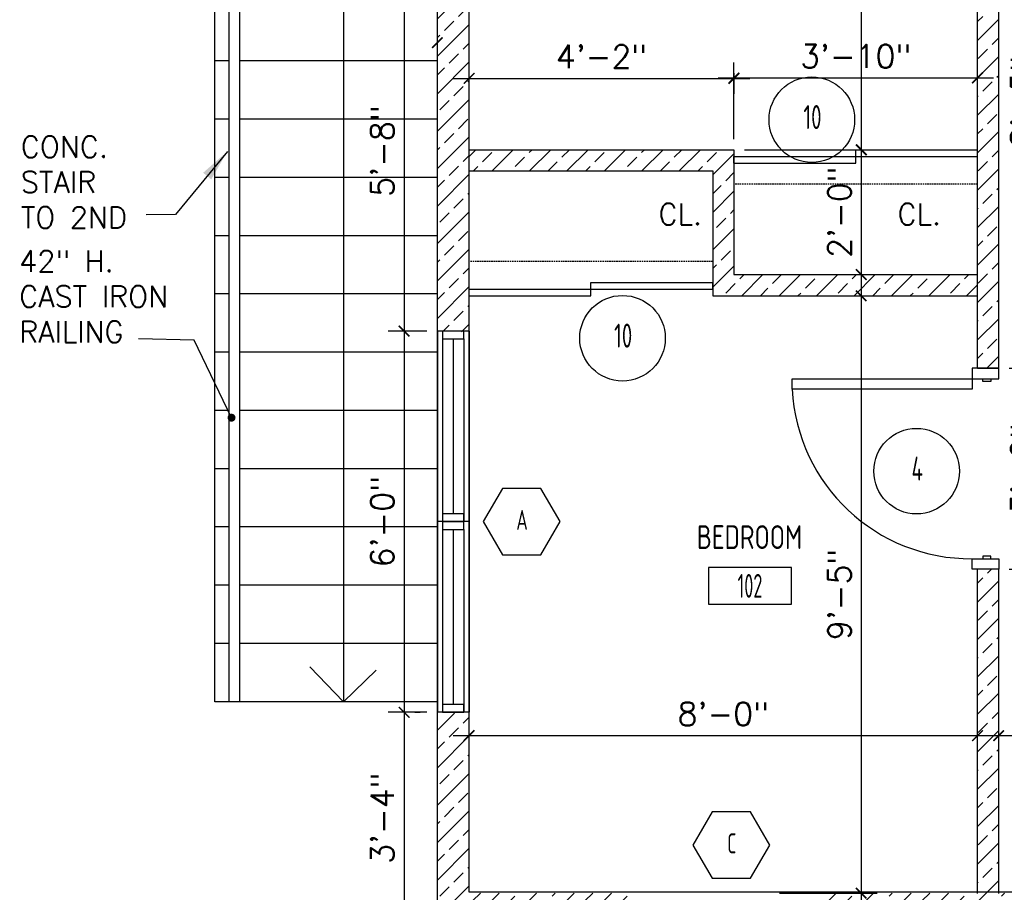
# Model space of a CAD drawing. Header units: inches. Extents: x -3803 to 34213, y -3756 to 4522.
# Tile 22 of 64: x 31805 to 31991, y 2367 to 2531. Entities that reach past the tile are written whole.
import ezdxf
from ezdxf.enums import TextEntityAlignment as Align

# ---------------------------------------------------------------- set-up
doc = ezdxf.new("R2010")
doc.units = ezdxf.units.IN
doc.header["$LTSCALE"] = 0.011
doc.header["$MEASUREMENT"] = 0
doc.header["$PDMODE"] = 1
doc.linetypes.add('DASHED', pattern=[0.75, 0.5, -0.25])
doc.layers.get('0').update_dxf_attribs({"linetype": 'CONTINUOUS'})
doc.layers.get('Defpoints').update_dxf_attribs({"linetype": 'CONTINUOUS'})
for name, color, linetype in [('a-door', 2, 'CONTINUOUS'), ('G-SYMB', 1, 'CONTINUOUS'), ('Hatch-ExisWalls', 123, 'CONTINUOUS'), ('roof', 8, 'DASHED'), ('TEXT', 2, 'CONTINUOUS'), ('Walls', 5, 'CONTINUOUS')]:
    doc.layers.add(name, color=color, linetype=linetype)
doc.layers.add('DIM', color=4, linetype='CONTINUOUS', lineweight=13)
doc.styles.add('MED', font='archstyl.shx', dxfattribs={"width": 0.8, "height": 0.125})
doc.styles.add('ROMANS', font='romans.shx')
doc.styles.add('SMA', font='archstyl.shx', dxfattribs={"width": 0.8, "height": 0.0625})
doc.dimstyles.new('ANGEL', dxfattribs={"dimtxt": 4.375, "dimasz": 2, "dimexe": 3, "dimexo": 2, "dimgap": 1.5, "dimtad": 1, "dimdec": 0, "dimzin": 3, "dimdsep": 46, "dimlunit": 4, "dimtxsty": 'ROMANS', "dimblk": 'ARCHTICK', "dimcen": 0, "dimdle": 3, "dimclrd": 4, "dimclre": 4, "dimclrt": 2, "dimadec": 0, "dimazin": 0, "dimtfac": 1, "dimtdec": 0, "dimtmove": 1, "dimatfit": 3, "dimfxl": 1, "dimfrac": 2, "dimtolj": 1, "dimtzin": 0, "dimarcsym": 0})
doc.dimstyles.new('Copy of STANDARD', dxfattribs={"dimtxt": 8, "dimasz": 3, "dimexe": 3, "dimexo": 3, "dimgap": 3, "dimtad": 1, "dimrnd": 1, "dimzin": 3, "dimdsep": 46, "dimlunit": 4, "dimtxsty": 'Standard', "dimblk": 'ARCHTICK', "dimcen": 3, "dimdle": 3, "dimadec": 0, "dimazin": 0, "dimtfac": 1, "dimtix": 1, "dimtofl": 0, "dimtmove": 1, "dimatfit": 3, "dimfxl": 3, "dimtolj": 1, "dimtzin": 0, "dimlwd": -1, "dimlwe": -1, "dimarcsym": 0})
pattern_1 = [(45, (-29330.283, -2560.0866), (-3.5355339, 3.5355339), []), (45, (-29326.7474, -2560.0866), (-3.5355339, 3.5355339), [2.5, -1.25])]

# ---------------------------------------------------------------- blocks, each defined once
blk = doc.blocks.new('_ArchTick')
at = {"color": 0, "linetype": 'ByBlock', "const_width": 0.15}
blk.add_lwpolyline([(-0.5, -0.5), (0.5, 0.5)], dxfattribs=at)
blk = doc.blocks.new('AINC-WINID')
at = {"layer": 'G-SYMB', "linetype": 'Continuous'}
blk.add_lwpolyline([(0.2577, 20.2671), (0.1675, 20.4234), (-0.0129, 20.4234), (-0.1031, 20.2671), (-0.0129, 20.1109), (0.1675, 20.1109)], close=True, dxfattribs=at)
at = {"layer": 'G-SYMB', "color": 4, "linetype": 'Continuous', "style": 'SMA', "width": 0.75}
blk.add_attdef('WNUM', text='', height=0.0938, dxfattribs=at).set_placement((0.0793, 20.2753), align=Align.MIDDLE)
blk = doc.blocks.new('AINC-DOORID')
at = {"layer": 'G-SYMB'}
blk.add_circle((0, 0), 0.1673, dxfattribs=at)
at = {"layer": 'G-SYMB', "color": 4, "linetype": 'Continuous', "style": 'SMA', "width": 0.75}
blk.add_attdef('DNUM', text='', height=0.0938, dxfattribs=at).set_placement((0.0025, 0.0102), align=Align.MIDDLE)
blk = doc.blocks.new('AINC-ROOMID')
at = {"layer": 'G-SYMB'}
blk.add_lwpolyline([(-0.2473, -0.3519), (0.2533, -0.3519), (0.2533, -0.1607), (-0.2473, -0.1607)], close=True, dxfattribs=at)
at = {"layer": 'G-SYMB', "color": 4, "linetype": 'Continuous', "style": 'MED', "oblique": -180, "text_generation_flag": 6}
for tag, p in [('%%UROOM-ID', (0, 0.2093)), ('%%USPAN', (0, 0))]:
    blk.add_attdef(tag, text='', height=0.125, rotation=180, dxfattribs=at).set_placement(p, align=Align.MIDDLE)
at = {"layer": 'G-SYMB', "color": 4, "linetype": 'Continuous', "style": 'MED', "text_generation_flag": 6, "width": 0.75}
blk.add_attdef('R-NUM', text='', height=0.125, rotation=180, dxfattribs=at).set_placement((0.003, -0.2563), align=Align.MIDDLE)
blk = doc.blocks.new('32inch clear swing door')
at = {"layer": 'a-door', "color": 2, "linetype": 'Continuous', "lineweight": -3}
for p, q in [((-2.5, -36), (-2.5, -38)), ((2.5, -36), (-2.5, -36)), ((-1, -36), (-1, -35.5)), ((-1, -35.5), (0.5, -35.5)), ((0.5, -36), (-1, -36)), ((0.5, -35.5), (0.5, -36)), ((2.5, -38), (2.5, -36)), ((-2.5, -38), (2.5, -38))]:
    blk.add_line(p, q, dxfattribs=at)
for points in [[(-2.5, -2), (-2.5, 0), (2.5, 0), (2.5, -2)], [(-1, -2), (-1, -2.5), (0.5, -2.5), (0.5, -2)], [(2.5, -2), (2.5, -4), (36.5, -4), (36.5, -2)]]:
    blk.add_lwpolyline(points, close=True, dxfattribs=at)
at = {"layer": 'a-door', "color": 2, "linetype": 'Continuous', "lineweight": -3, "extrusion": (0, 0, -1)}
blk.add_arc((-2.79, -2.24), 33.76, 182.9866, 270.4848, dxfattribs=at)
blk = doc.blocks.new('*D357')
at = {"layer": 'Defpoints', "color": 0, "transparency": 16777216}
for p in [(-89.28, -28.24), (-185.28, -40.89), (-89.28, -58.34)]:
    blk.add_point(p, dxfattribs=at)
at = {"layer": 'DIM', "color": 4, "lineweight": -2, "transparency": 16777216}
for p, q in [((-185.28, -38.89), (-185.28, -25.24)), ((-89.28, -56.34), (-89.28, -25.24)), ((-188.28, -28.24), (-86.28, -28.24))]:
    blk.add_line(p, q, dxfattribs=at)
at = {"layer": 'DIM', "color": 4, "lineweight": -2, "transparency": 16777216, "xscale": 2, "yscale": 2, "zscale": 2, "rotation": 180}
blk.add_blockref('_ArchTick', (-185.28, -28.24), dxfattribs=at)
at = {"layer": 'DIM', "color": 4, "lineweight": -2, "transparency": 16777216, "xscale": 2, "yscale": 2, "zscale": 2}
blk.add_blockref('_ArchTick', (-89.28, -28.24), dxfattribs=at)
at = {"layer": 'DIM', "color": 2, "transparency": 16777216, "insert": (-137.28, -24.14), "char_height": 4.375, "attachment_point": 5, "style": 'ROMANS'}
blk.add_mtext('\\A1;8\'-0"', dxfattribs=at)
blk = doc.blocks.new('*D366')
at = {"color": 4, "lineweight": -2, "ltscale": 10, "transparency": 16777216}
for p, q in [((-76.67, 44.17), (-76.67, 0.17)), ((-83.28, 41.17), (-73.67, 41.17)), ((-83.28, 3.17), (-73.67, 3.17))]:
    blk.add_line(p, q, dxfattribs=at)
at = {"layer": 'Defpoints', "color": 0, "ltscale": 10, "transparency": 16777216}
for p in [(-85.28, 41.17), (-85.28, 3.17), (-76.67, 3.17)]:
    blk.add_point(p, dxfattribs=at)
at = {"color": 4, "lineweight": -2, "ltscale": 10, "transparency": 16777216, "xscale": 2, "yscale": 2, "zscale": 2}
for p, rotation in [((-76.67, 41.17), 90), ((-76.67, 3.17), 270)]:
    blk.add_blockref('_ArchTick', p, dxfattribs=dict(at, rotation=rotation))
at = {"color": 2, "ltscale": 10, "transparency": 16777216, "insert": (-80.78, 22.17), "char_height": 4.375, "attachment_point": 5, "rotation": 90, "style": 'ROMANS'}
blk.add_mtext('\\A1;3\'-2"', dxfattribs=at)
blk = doc.blocks.new('*D369')
at = {"layer": 'Defpoints', "color": 0, "ltscale": 10, "transparency": 16777216}
for p in [(-85.28, 141.81), (-76.67, 141.81), (-76.14, 41.17)]:
    blk.add_point(p, dxfattribs=at)
at = {"layer": 'DIM', "color": 4, "lineweight": -2, "ltscale": 10, "transparency": 16777216}
for p, q in [((-76.67, 38.17), (-76.67, 144.81)), ((-83.28, 141.81), (-73.67, 141.81)), ((-78.14, 41.17), (-79.67, 41.17))]:
    blk.add_line(p, q, dxfattribs=at)
at = {"layer": 'DIM', "color": 4, "lineweight": -2, "ltscale": 10, "transparency": 16777216, "xscale": 2, "yscale": 2, "zscale": 2}
for p, rotation in [((-76.67, 141.81), 90), ((-76.67, 41.17), 270)]:
    blk.add_blockref('_ArchTick', p, dxfattribs=dict(at, rotation=rotation))
at = {"layer": 'DIM', "color": 2, "ltscale": 10, "transparency": 16777216, "insert": (-80.78, 91.49), "char_height": 4.375, "attachment_point": 5, "rotation": 90, "style": 'ROMANS'}
blk.add_mtext('\\A1;8\'-5"', dxfattribs=at)
blk = doc.blocks.new('*D372')
at = {"layer": 'Defpoints', "color": 0, "transparency": 16777216}
for p in [(-49.28, -28.24), (-85.28, -40.89), (-49.28, -57.83)]:
    blk.add_point(p, dxfattribs=at)
at = {"layer": 'DIM', "color": 4, "lineweight": -2, "transparency": 16777216}
for p, q in [((-85.28, -38.89), (-85.28, -25.24)), ((-49.28, -55.83), (-49.28, -25.24)), ((-88.28, -28.24), (-46.28, -28.24))]:
    blk.add_line(p, q, dxfattribs=at)
at = {"layer": 'DIM', "color": 4, "lineweight": -2, "transparency": 16777216, "xscale": 2, "yscale": 2, "zscale": 2, "rotation": 180}
blk.add_blockref('_ArchTick', (-85.28, -28.24), dxfattribs=at)
at = {"layer": 'DIM', "color": 4, "lineweight": -2, "transparency": 16777216, "xscale": 2, "yscale": 2, "zscale": 2}
blk.add_blockref('_ArchTick', (-49.28, -28.24), dxfattribs=at)
at = {"layer": 'DIM', "color": 2, "transparency": 16777216, "insert": (-67.28, -24.14), "char_height": 4.375, "attachment_point": 5, "style": 'ROMANS'}
blk.add_mtext('\\A1;3\'-0"', dxfattribs=at)
blk = doc.blocks.new('*D349')
at = {"layer": 'Defpoints', "color": 0, "transparency": 16777216}
for p in [(-128.65, 54.83), (-128.65, -57.98), (-111.24, -57.98)]:
    blk.add_point(p, dxfattribs=at)
at = {"layer": 'DIM', "color": 4, "lineweight": -2, "transparency": 16777216}
for p, q in [((-111.24, 57.83), (-111.24, -60.98)), ((-126.65, 54.83), (-108.24, 54.83)), ((-126.65, -57.98), (-108.24, -57.98))]:
    blk.add_line(p, q, dxfattribs=at)
at = {"layer": 'DIM', "color": 4, "lineweight": -2, "transparency": 16777216, "xscale": 2, "yscale": 2, "zscale": 2}
for p, rotation in [((-111.24, 54.83), 90), ((-111.24, -57.98), 270)]:
    blk.add_blockref('_ArchTick', p, dxfattribs=dict(at, rotation=rotation))
at = {"layer": 'DIM', "color": 2, "transparency": 16777216, "insert": (-115.34, -1.58), "char_height": 4.375, "attachment_point": 5, "rotation": 90, "style": 'ROMANS'}
blk.add_mtext('\\A1;9\'-5"', dxfattribs=at)
blk = doc.blocks.new('*D350')
at = {"layer": 'Defpoints', "color": 0, "transparency": 16777216}
for p in [(-135.28, 82.4), (-128.65, 58.83), (-111.24, 58.83)]:
    blk.add_point(p, dxfattribs=at)
at = {"layer": 'DIM', "color": 4, "lineweight": -2, "transparency": 16777216}
for p, q in [((-111.24, 85.4), (-111.24, 55.83)), ((-133.28, 82.4), (-108.24, 82.4)), ((-126.65, 58.83), (-108.24, 58.83))]:
    blk.add_line(p, q, dxfattribs=at)
at = {"layer": 'DIM', "color": 4, "lineweight": -2, "transparency": 16777216, "xscale": 2, "yscale": 2, "zscale": 2}
for p, rotation in [((-111.24, 82.4), 90), ((-111.24, 58.83), 270)]:
    blk.add_blockref('_ArchTick', p, dxfattribs=dict(at, rotation=rotation))
at = {"layer": 'DIM', "color": 2, "transparency": 16777216, "insert": (-115.34, 70.61), "char_height": 4.375, "attachment_point": 5, "rotation": 90, "style": 'ROMANS'}
blk.add_mtext('\\A1;2\'-0"', dxfattribs=at)
blk = doc.blocks.new('*D351')
at = {"layer": 'Defpoints', "color": 0, "ltscale": 10, "transparency": 16777216}
for p in [(-135.28, 182.02), (-111.21, 182.02), (-135.28, 82.4)]:
    blk.add_point(p, dxfattribs=at)
at = {"layer": 'DIM', "color": 4, "lineweight": -2, "ltscale": 10, "transparency": 16777216}
for p, q in [((-111.21, 79.4), (-111.21, 185.02)), ((-133.28, 182.02), (-108.21, 182.02)), ((-133.28, 82.4), (-108.21, 82.4))]:
    blk.add_line(p, q, dxfattribs=at)
at = {"layer": 'DIM', "color": 4, "lineweight": -2, "ltscale": 10, "transparency": 16777216, "xscale": 2, "yscale": 2, "zscale": 2}
for p, rotation in [((-111.21, 182.02), 90), ((-111.21, 82.4), 270)]:
    blk.add_blockref('_ArchTick', p, dxfattribs=dict(at, rotation=rotation))
at = {"layer": 'DIM', "color": 2, "ltscale": 10, "transparency": 16777216, "insert": (-115.31, 132.21), "char_height": 4.375, "attachment_point": 5, "rotation": 90, "style": 'ROMANS'}
blk.add_mtext('\\A1;8\'-4"', dxfattribs=at)
blk = doc.blocks.new('*D353')
at = {"layer": 'Defpoints', "color": 0, "ltscale": 10, "transparency": 16777216}
for p in [(-135.28, 95.89), (-185.28, 82.4), (-135.28, 82.4)]:
    blk.add_point(p, dxfattribs=at)
at = {"layer": 'DIM', "color": 4, "lineweight": -2, "ltscale": 10, "transparency": 16777216}
for p, q in [((-185.28, 84.4), (-185.28, 98.89)), ((-135.28, 84.4), (-135.28, 98.89)), ((-188.28, 95.89), (-132.28, 95.89))]:
    blk.add_line(p, q, dxfattribs=at)
at = {"layer": 'DIM', "color": 4, "lineweight": -2, "ltscale": 10, "transparency": 16777216, "xscale": 2, "yscale": 2, "zscale": 2, "rotation": 180}
blk.add_blockref('_ArchTick', (-185.28, 95.89), dxfattribs=at)
at = {"layer": 'DIM', "color": 4, "lineweight": -2, "ltscale": 10, "transparency": 16777216, "xscale": 2, "yscale": 2, "zscale": 2}
blk.add_blockref('_ArchTick', (-135.28, 95.89), dxfattribs=at)
at = {"layer": 'DIM', "color": 2, "ltscale": 10, "transparency": 16777216, "insert": (-160.28, 100), "char_height": 4.375, "attachment_point": 5, "style": 'ROMANS'}
blk.add_mtext('\\A1;4\'-2"', dxfattribs=at)
blk = doc.blocks.new('*D382')
at = {"layer": 'Defpoints', "color": 0, "ltscale": 10, "transparency": 16777216}
for p in [(-135.28, 98.89), (-89.28, 95.97), (-89.28, 84.59)]:
    blk.add_point(p, dxfattribs=at)
at = {"layer": 'DIM', "color": 4, "lineweight": -2, "ltscale": 10, "transparency": 16777216}
for p, q in [((-89.28, 86.59), (-89.28, 98.97)), ((-135.28, 96.89), (-135.28, 92.97)), ((-138.28, 95.97), (-86.28, 95.97))]:
    blk.add_line(p, q, dxfattribs=at)
at = {"layer": 'DIM', "color": 4, "lineweight": -2, "ltscale": 10, "transparency": 16777216, "xscale": 2, "yscale": 2, "zscale": 2, "rotation": 180}
blk.add_blockref('_ArchTick', (-135.28, 95.97), dxfattribs=at)
at = {"layer": 'DIM', "color": 4, "lineweight": -2, "ltscale": 10, "transparency": 16777216, "xscale": 2, "yscale": 2, "zscale": 2}
blk.add_blockref('_ArchTick', (-89.28, 95.97), dxfattribs=at)
at = {"layer": 'DIM', "color": 2, "ltscale": 10, "transparency": 16777216, "insert": (-112.28, 100.07), "char_height": 4.375, "attachment_point": 5, "style": 'ROMANS'}
blk.add_mtext('\\A1;3\'-10"', dxfattribs=at)
blk = doc.blocks.new('*D316')
at = {"layer": 'Defpoints', "color": 0, "ltscale": 10, "transparency": 16777216}
for p in [(31884.37, 2540.54), (31878.09, 2472.54), (31884.37, 2472.54)]:
    blk.add_point(p, dxfattribs=at)
at = {"layer": 'DIM', "color": 4, "lineweight": -2, "ltscale": 10, "transparency": 16777216}
for p, q in [((31878.09, 2543.54), (31878.09, 2469.54)), ((31882.37, 2540.54), (31875.09, 2540.54)), ((31882.37, 2472.54), (31875.09, 2472.54))]:
    blk.add_line(p, q, dxfattribs=at)
at = {"layer": 'DIM', "color": 4, "lineweight": -2, "ltscale": 10, "transparency": 16777216, "xscale": 2, "yscale": 2, "zscale": 2}
for p, rotation in [((31878.09, 2540.54), 90), ((31878.09, 2472.54), 270)]:
    blk.add_blockref('_ArchTick', p, dxfattribs=dict(at, rotation=rotation))
at = {"layer": 'DIM', "color": 2, "ltscale": 10, "transparency": 16777216, "insert": (31873.98, 2506.54), "char_height": 4.375, "attachment_point": 5, "rotation": 90, "style": 'ROMANS'}
blk.add_mtext('\\A1;5\'-8"', dxfattribs=at)
blk = doc.blocks.new('*D315')
at = {"layer": 'Defpoints', "color": 0, "ltscale": 10, "transparency": 16777216}
for p in [(31884.37, 2472.54), (31878.09, 2400.54), (31878.09, 2400.54)]:
    blk.add_point(p, dxfattribs=at)
at = {"layer": 'DIM', "color": 4, "lineweight": -2, "ltscale": 10, "transparency": 16777216}
for p, q in [((31878.09, 2475.54), (31878.09, 2397.54)), ((31882.37, 2472.54), (31875.09, 2472.54)), ((31880.09, 2400.54), (31881.09, 2400.54))]:
    blk.add_line(p, q, dxfattribs=at)
at = {"layer": 'DIM', "color": 4, "lineweight": -2, "ltscale": 10, "transparency": 16777216, "xscale": 2, "yscale": 2, "zscale": 2}
for p, rotation in [((31878.09, 2472.54), 90), ((31878.09, 2400.54), 270)]:
    blk.add_blockref('_ArchTick', p, dxfattribs=dict(at, rotation=rotation))
at = {"layer": 'DIM', "color": 2, "ltscale": 10, "transparency": 16777216, "insert": (31873.98, 2436.54), "char_height": 4.375, "attachment_point": 5, "rotation": 90, "style": 'ROMANS'}
blk.add_mtext('\\A1;6\'-0"', dxfattribs=at)
blk = doc.blocks.new('*D317')
at = {"layer": 'Defpoints', "color": 0, "ltscale": 10, "transparency": 16777216}
for p in [(31884.37, 2400.54), (31878.09, 2360.54), (31884.37, 2360.54)]:
    blk.add_point(p, dxfattribs=at)
at = {"layer": 'DIM', "color": 4, "lineweight": -2, "ltscale": 10, "transparency": 16777216}
for p, q in [((31878.09, 2403.54), (31878.09, 2357.54)), ((31882.37, 2400.54), (31875.09, 2400.54)), ((31882.37, 2360.54), (31875.09, 2360.54))]:
    blk.add_line(p, q, dxfattribs=at)
at = {"layer": 'DIM', "color": 4, "lineweight": -2, "ltscale": 10, "transparency": 16777216, "xscale": 2, "yscale": 2, "zscale": 2}
for p, rotation in [((31878.09, 2400.54), 90), ((31878.09, 2360.54), 270)]:
    blk.add_blockref('_ArchTick', p, dxfattribs=dict(at, rotation=rotation))
at = {"layer": 'DIM', "color": 2, "ltscale": 10, "transparency": 16777216, "insert": (31873.98, 2380.54), "char_height": 4.375, "attachment_point": 5, "rotation": 90, "style": 'ROMANS'}
blk.add_mtext('\\A1;3\'-4"', dxfattribs=at)
blk = doc.blocks.new('INTERIOR FLOOR PLAN  PROT 4 LVL 2')
at = {"layer": 'Hatch-ExisWalls'}
h = blk.add_hatch(dxfattribs=at)
h.set_pattern_fill('ANSI33', color=4, scale=20)
h.set_pattern_definition(pattern_1)
h.paths.add_polyline_path([(-85.28, 141.81), (-89.28, 141.81), (-89.28, 41.17), (-85.28, 41.17)])
h.paths.add_polyline_path([(-185.28, -23.98), (-191.28, -23.98), (-191.28, -63.98), (-155.33, -63.98), (-155.34, -57.98), (-185.28, -57.98)])
h.paths.add_polyline_path([(-185.28, 116.02), (-191.28, 116.02), (-191.28, 48.02), (-185.28, 48.02)])
edge = h.paths.add_edge_path()
edge.add_line((18.37, 49.18), (16.72, 49.18))
edge.add_line((16.72, 49.18), (16.72, -2.13))
edge.add_arc((17.78, -3.22), 1.52, 134.4744, 225.5256)
edge.add_arc((17.52, -5.39), 1.35, 126.4007, 233.5993)
edge.add_line((16.72, -6.47), (16.72, -57.98))
edge.add_line((16.72, -57.98), (22.72, -57.83))
edge.add_line((22.72, -57.83), (22.72, 49.18))
edge.add_line((22.72, 49.18), (22.72, 49.18))
edge.add_line((22.72, 49.18), (18.37, 49.18))
h = blk.add_hatch(dxfattribs=at)
h.set_pattern_fill('ANSI33', color=4, scale=20)
h.set_pattern_definition([(45, (-32027.817, -2425.834), (-3.5355339, 3.5355339), []), (45, (-32024.2813, -2425.834), (-3.5355339, 3.5355339), [2.5, -1.25])])
edge = h.paths.add_edge_path()
edge.add_line((-185.28, 82.4), (-135.28, 82.4))
edge.add_line((-135.28, 82.4), (-135.28, 58.83))
edge.add_line((-135.28, 58.83), (-89.28, 58.83))
edge.add_line((-89.28, 58.83), (-89.28, 54.83))
edge.add_line((-89.28, 54.83), (-139.28, 54.83))
edge.add_line((-139.28, 54.83), (-139.28, 78.4))
edge.add_line((-139.28, 78.4), (-185.28, 78.4))
edge.add_line((-185.28, 78.4), (-185.28, 82.4))
h = blk.add_hatch(dxfattribs=at)
h.set_pattern_fill('ANSI33', color=4, scale=20)
h.set_pattern_definition(pattern_1)
h.paths.add_polyline_path([(-85.28, 3.17), (-89.28, 3.17), (-89.28, -57.98), (-85.28, -57.98)])
h.paths.add_polyline_path([(-85.28, -57.98), (-89.28, -57.98), (-119.28, -57.98), (-119.28, -63.98), (-85.28, -63.98)])
h.paths.add_polyline_path([(-68.84, -57.98), (-85.28, -57.98), (-85.28, -63.98), (-68.84, -63.98)])
h.paths.add_polyline_path([(-49.28, -57.98), (-68.84, -57.98), (-68.84, -63.98), (-49.28, -63.98)])
h.paths.add_polyline_path([(-21.28, -57.98), (-43.43, -57.98), (-49.28, -57.98), (-49.28, -63.98), (-21.28, -63.98)])
h.paths.add_polyline_path([(-45.28, -25.33), (-49.28, -25.41), (-49.28, -57.98), (-45.28, -57.98)])
h.paths.add_polyline_path([(36.72, -57.98), (14.72, -57.98), (14.72, -63.98), (36.72, -63.98)])
h.paths.add_polyline_path([(72.72, -57.98), (66.72, -57.98), (36.72, -57.98), (36.72, -63.98), (72.72, -63.98)])
h.paths.add_polyline_path([(-155.28, -63.98), (-155.28, -57.98), (-155.34, -57.98), (-155.33, -63.98)])
at = {"color": 2, "ltscale": 10}
for p, q in [((-230.58, -21.83), (-230.58, 227.18)), ((-228.58, -21.83), (-228.58, 225.18))]:
    blk.add_line(p, q, dxfattribs=at)
at = {"layer": 'a-door', "color": 3}
for p, q in [((-233.28, 87.13), (-233.28, 230.17)), ((-230.58, 99.17), (-233.28, 99.17)), ((-191.28, 99.17), (-228.58, 99.17)), ((-230.58, 88.17), (-233.28, 88.17)), ((-191.28, 88.17), (-228.58, 88.17)), ((-233.28, -21.83), (-233.28, 87.13)), ((-230.58, 77.17), (-233.28, 77.17)), ((-191.28, 77.17), (-228.58, 77.17)), ((-230.58, 66.17), (-233.28, 66.17)), ((-191.28, 66.17), (-228.58, 66.17)), ((-230.58, 55.17), (-233.28, 55.17)), ((-191.28, 55.17), (-228.58, 55.17)), ((-230.58, 44.17), (-233.28, 44.17)), ((-191.28, 44.17), (-228.58, 44.17)), ((-230.58, 33.17), (-233.28, 33.17)), ((-191.28, 33.17), (-228.58, 33.17)), ((-230.58, 22.17), (-233.28, 22.17)), ((-191.28, 22.17), (-228.58, 22.17)), ((-230.58, 11.17), (-233.28, 11.17)), ((-191.28, 11.17), (-228.58, 11.17)), ((-230.58, 0.17), (-233.28, 0.17)), ((-191.28, 0.17), (-228.58, 0.17)), ((-230.58, -10.83), (-233.28, -10.83)), ((-191.28, -10.83), (-228.58, -10.83)), ((-191.28, -21.83), (-233.28, -21.83))]:
    blk.add_line(p, q, dxfattribs=at)
at = {"layer": 'a-door'}
for p, q in [((-209.01, 187.17), (-209.01, -21.83)), ((-191.28, 48.17), (-191.28, 12.17)), ((-190.28, 46.67), (-190.28, 12.17)), ((-188.28, 46.67), (-188.28, 13.67)), ((-186.28, 46.67), (-186.28, 12.17)), ((-185.28, 48.17), (-185.28, 12.17)), ((-191.28, 12.17), (-191.28, -23.83)), ((-185.28, 12.17), (-185.28, -23.83)), ((-190.28, 10.67), (-190.28, -23.83)), ((-188.28, 10.67), (-188.28, -22.33)), ((-186.28, 10.67), (-186.28, -23.83)), ((-209.01, -21.83), (-215.36, -15.26)), ((-209.01, -21.83), (-202.85, -15.86))]:
    blk.add_line(p, q, dxfattribs=at)
at = {"layer": 'a-door', "color": 2, "linetype": 'Continuous', "lineweight": -3}
for p, q in [((-112.28, 82.4), (-89.28, 82.4)), ((-112.28, 79.9), (-112.28, 82.4)), ((-89.28, 81.15), (-89.28, 82.4)), ((-135.28, 81.15), (-89.28, 81.15)), ((-135.28, 79.9), (-135.28, 81.15)), ((-135.28, 79.9), (-112.28, 79.9)), ((-185.28, 56.08), (-139.28, 56.08)), ((-162.28, 57.33), (-139.28, 57.33)), ((-162.28, 54.83), (-162.28, 57.33)), ((-139.28, 56.08), (-139.28, 57.33)), ((-185.28, 54.83), (-162.28, 54.83))]:
    blk.add_line(p, q, dxfattribs=at)
at = {"layer": 'a-door'}
for points in [[(-190.28, 48.17), (-190.28, 46.67), (-186.28, 46.67), (-186.28, 48.17)], [(-190.28, 13.67), (-190.28, 12.17), (-186.28, 12.17), (-186.28, 13.67)], [(-190.28, 12.17), (-190.28, 10.67), (-186.28, 10.67), (-186.28, 12.17)], [(-190.28, -22.33), (-190.28, -23.83), (-186.28, -23.83), (-186.28, -22.33)]]:
    blk.add_lwpolyline(points, close=True, dxfattribs=at)
at = {"layer": 'roof', "ltscale": 53}
for p, q in [((-89.28, 75.9), (-135.28, 75.9)), ((-139.28, 61.32), (-185.28, 61.32))]:
    blk.add_line(p, q, dxfattribs=at)
at = {"layer": 'Walls'}
for p, q in [((-191.28, -63.83), (-191.28, 188.17)), ((-185.28, -57.83), (-185.28, 182.17)), ((-89.28, 53.02), (-89.28, 141.81)), ((-85.28, 53.02), (-85.28, 141.81)), ((-185.28, 82.4), (-135.28, 82.4)), ((-135.28, 82.4), (-135.28, 58.83)), ((-89.28, 41.17), (-89.28, 80.17)), ((-85.28, 41.17), (-85.28, 80.17)), ((-185.28, 78.4), (-139.28, 78.4)), ((-139.28, 78.4), (-139.28, 54.83)), ((-135.28, 58.83), (-89.28, 58.83)), ((-139.28, 54.83), (-89.28, 54.83)), ((-185.28, 48.17), (-191.28, 48.17)), ((-89.28, 41.17), (-85.28, 41.17)), ((-89.28, 41.17), (-85.28, 41.17)), ((-185.28, 12.17), (-191.28, 12.17)), ((-185.28, 12.17), (-191.28, 12.17)), ((-89.28, -58.03), (-89.28, 3.17)), ((-85.28, 3.17), (-89.28, 3.17)), ((-85.28, -1.83), (-85.28, 3.17)), ((-85.28, -58.03), (-85.28, -1.83)), ((-185.28, -23.83), (-191.28, -23.83)), ((102.72, -57.83), (-185.28, -57.83))]:
    blk.add_line(p, q, dxfattribs=at)
at = {"color": 4, "ltscale": 10, "xscale": 2, "yscale": 2, "zscale": 2}
blk.add_blockref('_ArchTick', (-191.28, 102.61), dxfattribs=at)
for name, p, xscale, yscale, zscale, values in [('AINC-DOORID', (-120.56, 88.08), 48.29248555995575, 48.29248555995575, 48.29248555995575, {'DNUM': '10'}), ('AINC-DOORID', (-156.31, 46.81), 48.29248555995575, 48.29248555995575, 48.29248555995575, {'DNUM': '10'}), ('AINC-DOORID', (-100.78, 21.71), 48.29248555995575, 48.29248555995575, 48.29248555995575, {'DNUM': '4'}), ('AINC-WINID', (-178.48, -803.05), 40.22379667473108, 40.22379667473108, 40.22379667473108, {'WNUM': 'A'}), ('AINC-WINID', (-138.87, -864.12), 40.22379667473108, 40.22379667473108, 40.22379667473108, {'WNUM': 'C'})]:
    blk.add_blockref(name, p, dxfattribs=dict(xscale=xscale, yscale=yscale, zscale=zscale)).add_auto_attribs(values)
at = {"xscale": -1}
blk.add_blockref('32inch clear swing door', (-87.78, 41.17), dxfattribs=at)
ref = blk.add_blockref('AINC-ROOMID', (-132.33, 9.26), dxfattribs=dict(xscale=31.40809428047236, yscale=35.94597718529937, zscale=31.40809428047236))
ref.add_attrib('%%USPAN', 'BEDROOM', dxfattribs={"layer": 'G-SYMB', "color": 4, "linetype": 'Continuous', "height": 4.493, "rotation": 180, "style": 'MED', "text_generation_flag": 6, "width": 0.873758}).set_placement((-132.33, 9.26), align=Align.MIDDLE)
ref.add_attrib('R-NUM', '102', dxfattribs={"layer": 'G-SYMB', "color": 4, "linetype": 'Continuous', "height": 4.493, "rotation": 180, "style": 'MED', "text_generation_flag": 6, "width": 0.655319}).set_placement((-132.24, 0.05), align=Align.MIDDLE)
at = {"layer": 'TEXT', "color": 2, "char_height": 4.0007, "width": 137.2543, "attachment_point": 1}
for s, insert in [('{\\Fromans|c0;CONC.\\PSTAIR\\PTO 2ND}', (-269.95, 84.96)), ('{\\Fromans|c0;CL.}', (-149.53, 72.25)), ('{\\Fromans|c0;CL.}', (-104.4, 72.25)), ('{\\Fromans|c0;42" H.\\PCAST IRON\\PRAILING}', (-270.26, 63.35))]:
    blk.add_mtext(s, dxfattribs=dict(at, insert=insert))
at = {"ltscale": 10}
dim = blk.add_linear_dim(base=(-76.67, 3.17), p1=(-85.28, 41.17), p2=(-85.28, 3.17), angle=90, dimstyle='ANGEL', dxfattribs=at)
dim.commit()
dim.dimension.update_dxf_attribs({"geometry": '*D366', "text_midpoint": (-80.78, 22.17)})
at = {"layer": 'DIM', "ltscale": 10}
for base, p1, p2, picture, middle in [((-111.21, 182.02), (-135.28, 82.4), (-135.28, 182.02), '*D351', (-115.31, 132.21)), ((-76.67, 141.81), (-76.14, 41.17), (-85.28, 141.81), '*D369', (-80.78, 91.49))]:
    dim = blk.add_linear_dim(base=base, p1=p1, p2=p2, angle=90, dimstyle='ANGEL', dxfattribs=at)
    dim.commit()
    dim.dimension.update_dxf_attribs({"geometry": picture, "text_midpoint": middle})
for base, p1, p2, picture, middle in [((-135.28, 95.89), (-185.28, 82.4), (-135.28, 82.4), '*D353', (-160.28, 100)), ((-89.28, 95.97), (-135.28, 98.89), (-89.28, 84.59), '*D382', (-112.28, 100.07))]:
    dim = blk.add_linear_dim(base=base, p1=p1, p2=p2, dimstyle='ANGEL', dxfattribs=at)
    dim.commit()
    dim.dimension.update_dxf_attribs({"geometry": picture, "text_midpoint": middle})
at = {"layer": 'DIM'}
for base, p1, p2, picture, middle in [((-111.24, 58.83), (-135.28, 82.4), (-128.65, 58.83), '*D350', (-115.34, 70.61)), ((-111.24, -57.98), (-128.65, 54.83), (-128.65, -57.98), '*D349', (-115.34, -1.58))]:
    dim = blk.add_linear_dim(base=base, p1=p1, p2=p2, angle=90, dimstyle='ANGEL', dxfattribs=at)
    dim.commit()
    dim.dimension.update_dxf_attribs({"geometry": picture, "text_midpoint": middle})
for base, p1, p2, picture, middle in [((-89.28, -28.24), (-185.28, -40.89), (-89.28, -58.34), '*D357', (-137.28, -24.14)), ((-49.28, -28.24), (-85.28, -40.89), (-49.28, -57.83), '*D372', (-67.28, -24.14))]:
    dim = blk.add_linear_dim(base=base, p1=p1, p2=p2, dimstyle='ANGEL', dxfattribs=at)
    dim.commit()
    dim.dimension.update_dxf_attribs({"geometry": picture, "text_midpoint": middle})
at = {"layer": 'TEXT', "color": 9, "ltscale": 10}
blk.add_leader([(-230.94, 82.07), (-240.73, 70.16), (-246.26, 70.11)], dimstyle='Copy of STANDARD', override={"dimasz": 6, "dimtad": 0}, dxfattribs=at)
at = {"layer": 'TEXT', "color": 9, "ltscale": 10, "annotation_type": 0, "has_hookline": 1, "hookline_direction": 0, "text_width": 30.86}
blk.add_leader([(-230.15, 31.8), (-237.21, 46.47), (-247.73, 46.67)], dimstyle='Copy of STANDARD', override={"dimasz": 6, "dimtad": 0, "dimldrblk": 'DotSmall'}, dxfattribs=at)

msp = doc.modelspace()

# ---------------------------------------------------------------- block references
msp.add_blockref('INTERIOR FLOOR PLAN  PROT 4 LVL 2', (32075.6490389, 2424.3710078))

# ---------------------------------------------------------------- dimensions: what is measured, and where the dimension line sits
at = {"layer": 'DIM', "ltscale": 10}
for base, p1, p2, picture, middle in [((31878.0860876, 2472.5448388), (31884.3660268, 2540.5447964), (31884.3660268, 2472.5448388), '*D316', (31873.9819209, 2506.5448176)), ((31878.0860876, 2400.5447965), (31884.3660268, 2472.5448388), (31878.0860876, 2400.5447965), '*D315', (31873.9819209, 2436.5448177)), ((31878.0860876, 2360.5447964), (31884.3660268, 2400.5447965), (31884.3660268, 2360.5447964), '*D317', (31873.9819209, 2380.5447964))]:
    dim = msp.add_linear_dim(base=base, p1=p1, p2=p2, angle=90, dimstyle='ANGEL', dxfattribs=at)
    dim.commit()
    dim.dimension.update_dxf_attribs({"geometry": picture, "text_midpoint": middle})

doc.saveas('drawing.dxf')
